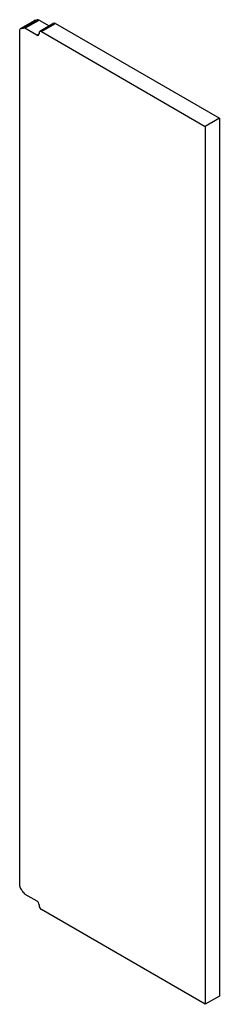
# Model space of a CAD drawing. Header units: inches. Extents: x 25 to 185, y 8 to 95.
# Tile 2 of 2: x 177 to 185, y 58 to 95. Entities that reach past the tile are written whole.
import ezdxf

# ---------------------------------------------------------------- set-up
doc = ezdxf.new("R2010")
doc.units = ezdxf.units.IN
doc.header["$MEASUREMENT"] = 0
doc.layers.add('Visible Edges(ANSI)', color=7, linetype='Continuous', lineweight=25)
doc.layers.add('Visible Tangent Edges(ANSI)', color=7, linetype='Continuous', lineweight=25)

msp = doc.modelspace()

# ---------------------------------------------------------------- linework, layer by layer
at = {"layer": 'Visible Edges(ANSI)'}
for p, q in [((177.341, 94.198), (177.871, 94.505)), ((178.045, 94.515), (178.427, 94.294)), ((178.6, 94.394), (178.07, 94.088)), ((178.662, 94.388), (184.82, 90.833)), ((177.315, 62.008), (177.315, 94.141)), ((177.955, 93.954), (177.514, 94.209)), ((178.044, 94.03), (178.044, 94.005)), ((178.132, 94.081), (184.29, 90.526)), ((184.82, 90.833), (184.29, 90.526)), ((184.82, 90.833), (184.82, 57.875)), ((184.29, 90.526), (184.29, 57.569)), ((177.514, 61.71), (177.955, 61.456)), ((178.044, 61.303), (178.044, 61.277)), ((184.29, 57.569), (178.132, 61.124)), ((184.82, 57.875), (184.29, 57.569))]:
    msp.add_line(p, q, dxfattribs=at)
for centre, major_axis, start_param, end_param in [((177.933, 94.396), (-0.062, 0.108), 5.909304, 6.283185), ((177.757, 94.966), (0.25, -0.433), 5.909304, 6.207729), ((178.045, 94.413), (-0.062, 0.108), 5.497787, 6.207729), ((178.662, 94.285), (-0.063, 0.108), 5.497787, 6.283185), ((177.403, 94.09), (-0.063, 0.108), 5.909304, 7.068583), ((177.226, 94.66), (0.25, -0.433), 5.909304, 6.207729), ((177.514, 94.107), (-0.062, 0.108), 5.497787, 6.207729), ((177.955, 94.056), (0.063, -0.108), 5.497787, 7.068583), ((178.132, 93.979), (-0.063, 0.108), 5.497787, 7.068583), ((177.403, 61.957), (-0.062, 0.108), 0.785398, 1.944678), ((177.226, 61.592), (0.25, -0.433), 1.646253, 1.944678), ((177.514, 61.812), (-0.062, 0.108), 1.646253, 2.356194), ((177.955, 61.354), (-0.063, 0.108), 3.926991, 5.497787), ((178.132, 61.226), (-0.062, 0.108), 0.785398, 2.356194)]:
    msp.add_ellipse(centre, major_axis=major_axis, ratio=0.57735, start_param=start_param, end_param=end_param, dxfattribs=at)
at = {"layer": 'Visible Tangent Edges(ANSI)'}
for p, q in [((177.368, 94.204), (177.898, 94.51)), ((177.987, 94.523), (177.457, 94.217)), ((177.514, 94.209), (178.045, 94.515)), ((178.132, 94.081), (178.662, 94.388)), ((178.044, 94.005), (177.955, 93.954))]:
    msp.add_line(p, q, dxfattribs=at)

doc.saveas('drawing.dxf')
